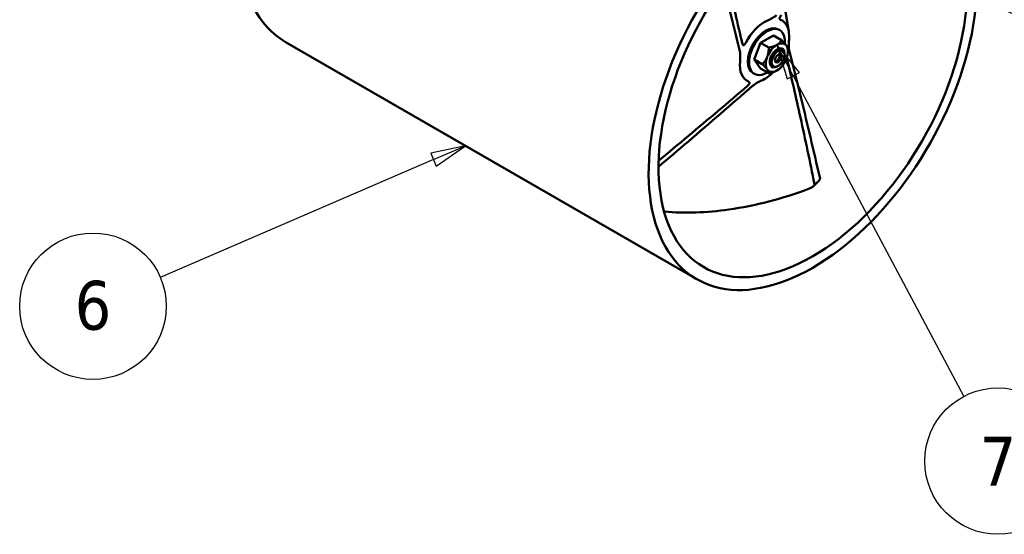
# Model space of a CAD drawing. Header units: millimetres. Extents: x 40 to 4804, y -323 to 2338.
# Tile 24 of 36: x 2401 to 2965, y 682 to 977. Entities that reach past the tile are written whole.
import ezdxf

# ---------------------------------------------------------------- set-up
doc = ezdxf.new("R2010")
doc.units = ezdxf.units.MM
doc.header["$LTSCALE"] = 8
doc.layers.add('Symbol (ISO)', color=7, linetype='Continuous', lineweight=25)
doc.layers.add('Visible (ISO)', color=7, linetype='Continuous', lineweight=50)
doc.styles.add('Note Text (ISO)', font='tahoma.ttf')

# ---------------------------------------------------------------- blocks, each defined once
blk = doc.blocks.new('Balloon8')
at = {"layer": 'Symbol (ISO)'}
for p, q in [((332.05, 113.121), (329.557, 112.59)), ((329.755, 112.131), (332.05, 113.121)), ((329.952, 111.672), (332.05, 113.121)), ((329.755, 112.131), (310.175, 103.691)), ((329.557, 112.59), (329.952, 111.672))]:
    blk.add_line(p, q, dxfattribs=at)
at = {"layer": 'Symbol (ISO)', "flags": 128}
blk.add_lwpolyline([(329.952, 111.672), (332.05, 113.121), (329.557, 112.59), (329.952, 111.672)], dxfattribs=at)
at = {"layer": 'Symbol (ISO)'}
blk.add_circle((305.37, 101.62), 5.25, dxfattribs=at)
blk.add_solid([(329.952, 111.672), (332.05, 113.121), (329.557, 112.59), (329.952, 111.672)], dxfattribs=at)
at = {"layer": 'Symbol (ISO)', "insert": (305.37, 101.657), "char_height": 3.5, "attachment_point": 5, "style": 'Note Text (ISO)'}
blk.add_mtext('6', dxfattribs=at)
blk = doc.blocks.new('Balloon9')
at = {"layer": 'Symbol (ISO)'}
for p, q in [((355.524, 118.152), (354.352, 120.36)), ((355.966, 118.387), (354.352, 120.36)), ((354.352, 120.36), (355.083, 117.918)), ((355.083, 117.918), (355.966, 118.387)), ((355.524, 118.152), (367.74, 95.14))]:
    blk.add_line(p, q, dxfattribs=at)
at = {"layer": 'Symbol (ISO)', "flags": 128}
blk.add_lwpolyline([(355.966, 118.387), (354.352, 120.36), (355.083, 117.918), (355.966, 118.387)], dxfattribs=at)
at = {"layer": 'Symbol (ISO)'}
blk.add_circle((370.196, 90.515), 5.25, dxfattribs=at)
blk.add_solid([(355.966, 118.387), (354.352, 120.36), (355.083, 117.918), (355.966, 118.387)], dxfattribs=at)
at = {"layer": 'Symbol (ISO)', "insert": (370.196, 90.515), "char_height": 3.5, "attachment_point": 5, "style": 'Note Text (ISO)'}
blk.add_mtext('7', dxfattribs=at)
blk = doc.blocks.new('Balloon10')
at = {"layer": 'Symbol (ISO)'}
for p, q in [((363.977, 125.693), (361.677, 126.671)), ((364.173, 126.153), (361.677, 126.671)), ((361.677, 126.671), (363.782, 125.233)), ((363.782, 125.233), (364.173, 126.153)), ((363.977, 125.693), (379.327, 119.165))]:
    blk.add_line(p, q, dxfattribs=at)
at = {"layer": 'Symbol (ISO)', "flags": 128}
blk.add_lwpolyline([(364.173, 126.153), (361.677, 126.671), (363.782, 125.233), (364.173, 126.153)], dxfattribs=at)
at = {"layer": 'Symbol (ISO)'}
blk.add_circle((384.142, 117.117), 5.25, dxfattribs=at)
blk.add_solid([(364.173, 126.153), (361.677, 126.671), (363.782, 125.233), (364.173, 126.153)], dxfattribs=at)
at = {"layer": 'Symbol (ISO)', "insert": (384.142, 117.156), "char_height": 3.5, "attachment_point": 5, "style": 'Note Text (ISO)'}
blk.add_mtext('8', dxfattribs=at)

msp = doc.modelspace()

# ---------------------------------------------------------------- linework, layer by layer
at = {"layer": 'Visible (ISO)'}
for p, q in [((2841.664, 970.536), (2839.738, 981.823)), ((2835.702, 971.765), (2836.409, 971.357)), ((2832.833, 968.269), (2825.485, 964.027)), ((2827.921, 965.433), (2828.275, 965.638)), ((2830.043, 966.658), (2830.396, 966.862)), ((2832.833, 968.269), (2837.505, 965.572)), ((2788.892, 828.472), (2553.709, 964.255)), ((2825.485, 964.027), (2821.81, 954.557)), ((2825.485, 964.027), (2830.157, 961.329)), ((2837.816, 960.73), (2837.992, 960.628)), ((2841.18, 959.208), (2841.18, 960.344)), ((2821.81, 954.557), (2826.483, 951.859)), ((2821.81, 954.557), (2825.485, 949.33)), ((2839.235, 957.268), (2839.235, 957.881)), ((2825.485, 949.33), (2830.157, 946.632)), ((2831.816, 950.337), (2831.992, 950.235)), ((2835.523, 950.839), (2834.992, 950.532)), ((2821.202, 946.65), (2821.909, 946.242))]:
    msp.add_line(p, q, dxfattribs=at)
for centre, major_axis, start_param, end_param in [((2620.209, 1079.437), (-66.5, -115.181), 4.8747255, 6.2831853), ((2855.392, 943.653), (66.5, 115.181), 1.3701763, 6.4838053), ((2855.392, 943.653), (62.5, 108.253), 1.2649539, 6.5890278), ((2827.745, 959.616), (10, 17.321), 0.6714658, 1.6499991), ((2827.745, 959.616), (10, 17.321), 5.3838548, 6.362388), ((2828.452, 959.208), (-7.25, -12.557), 3.1415927, 6.2831853), ((2829.159, 958.799), (-7.25, -12.557), 2.2634789, 7.0893249), ((2834.816, 955.533), (-4.5, -7.794), 3.9269908, 4.9741884), ((2834.992, 955.431), (3, 5.196), 5.4977871, 10.2101761), ((2834.816, 955.533), (4.5, 7.794), 6.0213859, 7.0685835), ((2834.816, 955.533), (4.5, 7.794), 4.9741884, 6.0213859), ((2834.816, 955.533), (-4.5, -7.794), 4.9741884, 6.0213859), ((2834.91, 955.479), (1.034, 1.79), 2.9795203, 6.4452577), ((2834.816, 955.533), (4.5, 7.794), 3.9269908, 4.9741884), ((2827.745, 959.616), (-10, -17.321), 5.3838548, 6.362388), ((2834.816, 955.533), (-4.5, -7.794), 6.0213859, 7.0685835), ((2827.745, 959.616), (-10, -17.321), 0.6714658, 1.1528779)]:
    msp.add_ellipse(centre, major_axis=major_axis, ratio=0.5773503, start_param=start_param, end_param=end_param, dxfattribs=at)
for major_axis in [(2.625, 4.547), (-1.284, -2.223)]:
    msp.add_ellipse((2835.523, 955.125), major_axis=major_axis, ratio=0.5773503, dxfattribs=at)
for points, knots in [([(2806.609, 1000.597), (2806.795, 999.744), (2806.982, 998.892), (2809.717, 986.46), (2812.345, 974.947), (2815.057, 963.507)], [-6.6906226, -6.6906226, -6.6906226, -6.6906226, -6.3289388, -6.3289388, -1.4137019, -1.4137019, -1.4137019, -1.4137019]), ([(2813.605, 959.331), (2810.523, 971.605), (2807.502, 983.932), (2804.451, 996.673), (2804.364, 997.039), (2804.276, 997.405)], [-11.661748, -11.661748, -11.661748, -11.661748, -6.3357907, -6.3357907, -6.1782921, -6.1782921, -6.1782921, -6.1782921]), ([(2829.352, 976.768), (2830.202, 977.146), (2831.184, 977.64), (2832.864, 978.613), (2833.797, 979.212), (2834.568, 979.883)], [0, 0, 0, 0, 0.36280979, 0.36280979, 0.69084048, 0.69084048, 0.69084048, 0.69084048]), ([(2837.458, 979.875), (2837.196, 979.65), (2836.97, 979.411), (2836.678, 979.015), (2836.573, 978.845), (2836.439, 978.54), (2836.399, 978.411), (2836.36, 978.169), (2836.36, 978.062), (2836.396, 977.847), (2836.439, 977.748), (2836.59, 977.525), (2836.735, 977.415), (2836.922, 977.339)], [0, 0, 0, 0, 0.11452335, 0.11452335, 0.18843389, 0.18843389, 0.24227039, 0.24227039, 0.29247689, 0.29247689, 0.35327444, 0.35327444, 0.45760291, 0.45760291, 0.45760291, 0.45760291]), ([(2841.795, 965.871), (2841.698, 964.834), (2841.634, 963.664), (2841.637, 961.725), (2841.689, 960.678), (2841.884, 959.901)], [0, 0, 0, 0, 0.36280979, 0.36280979, 0.69084048, 0.69084048, 0.69084048, 0.69084048]), ([(2813.694, 953.36), (2813.791, 954.398), (2813.855, 955.568), (2813.852, 957.506), (2813.8, 958.554), (2813.605, 959.331)], [0, 0, 0, 0, 0.36280979, 0.36280979, 0.69084048, 0.69084048, 0.69084048, 0.69084048]), ([(2815.057, 963.507), (2815.12, 963.24), (2815.214, 963.034), (2815.411, 962.811), (2815.506, 962.745), (2815.703, 962.704), (2815.795, 962.71), (2815.985, 962.775), (2816.078, 962.829), (2816.282, 962.988), (2816.389, 963.099), (2816.658, 963.428), (2816.825, 963.693), (2816.985, 964.001)], [0, 0, 0, 0, 0.11452335, 0.11452335, 0.18843389, 0.18843389, 0.24227039, 0.24227039, 0.29247689, 0.29247689, 0.35327444, 0.35327444, 0.45760291, 0.45760291, 0.45760291, 0.45760291]), ([(2841.884, 959.901), (2844.966, 947.627), (2847.987, 935.3), (2853.866, 910.745), (2856.726, 898.517), (2859.531, 886.243)], [-11.661748, -11.661748, -11.661748, -11.661748, -6.3357907, -6.3357907, -1.094375, -1.094375, -1.094375, -1.094375]), ([(2856.371, 883.041), (2853.781, 895.836), (2851.099, 908.555), (2845.79, 932.69), (2843.182, 944.122), (2840.49, 955.482)], [-11.69294, -11.69294, -11.69294, -11.69294, -6.3289388, -6.3289388, -1.448425, -1.448425, -1.448425, -1.448425]), ([(2826.137, 942.464), (2825.287, 942.085), (2824.305, 941.592), (2822.625, 940.619), (2821.692, 940.019), (2820.921, 939.349)], [0, 0, 0, 0, 0.36280979, 0.36280979, 0.69084048, 0.69084048, 0.69084048, 0.69084048]), ([(2820.921, 939.349), (2808.663, 928.688), (2796.388, 918.088), (2778.405, 902.663), (2772.706, 897.791), (2767.004, 892.931)], [-11.7002267, -11.7002267, -11.7002267, -11.7002267, -6.3356916, -6.3356916, -3.8490924, -3.8490924, -3.8490924, -3.8490924]), ([(2767.065, 896.446), (2772.775, 901.179), (2778.48, 905.932), (2795.483, 920.173), (2806.767, 929.722), (2818.031, 939.357)], [-8.8081647, -8.8081647, -8.8081647, -8.8081647, -6.3289388, -6.3289388, -1.4137019, -1.4137019, -1.4137019, -1.4137019]), ([(2818.031, 939.357), (2818.293, 939.581), (2818.519, 939.82), (2818.811, 940.217), (2818.916, 940.387), (2819.05, 940.692), (2819.09, 940.821), (2819.129, 941.063), (2819.129, 941.17), (2819.093, 941.385), (2819.051, 941.484), (2818.899, 941.707), (2818.754, 941.817), (2818.567, 941.893)], [0, 0, 0, 0, 0.11452335, 0.11452335, 0.18843389, 0.18843389, 0.24227039, 0.24227039, 0.29247689, 0.29247689, 0.35327444, 0.35327444, 0.45760291, 0.45760291, 0.45760291, 0.45760291]), ([(2858.98, 885.074), (2859.113, 885.212), (2859.233, 885.356), (2859.447, 885.684), (2859.517, 885.854), (2859.55, 886.089), (2859.549, 886.168), (2859.531, 886.243)], [-1.01543343, -1.01543343, -1.01543343, -1.01543343, -0.96594971, -0.96594971, -0.90456389, -0.90456389, -0.87194406, -0.87194406, -0.87194406, -0.87194406]), ([(2852.979, 880.219), (2837.981, 874.729), (2822.724, 870.59), (2794.719, 866.643), (2782.372, 866.205), (2770.213, 867.225)], [-10.0837256, -10.0837256, -10.0837256, -10.0837256, -5.2616688, -5.2616688, -1.3611332, -1.3611332, -1.3611332, -1.3611332]), ([(2856.371, 883.041), (2856.375, 883.022), (2856.378, 883.004), (2856.392, 882.859), (2856.366, 882.728), (2856.239, 882.412), (2856.105, 882.212), (2855.63, 881.689), (2855.22, 881.363), (2854.197, 880.733), (2853.597, 880.445), (2852.979, 880.219)], [-0.70739067, -0.70739067, -0.70739067, -0.70739067, -0.69964052, -0.69964052, -0.64898693, -0.64898693, -0.57595284, -0.57595284, -0.46250714, -0.46250714, -0.34166178, -0.34166178, -0.34166178, -0.34166178]), ([(2858.98, 885.074), (2858.768, 884.856), (2858.555, 884.638), (2858.129, 884.203), (2857.915, 883.987), (2857.488, 883.556), (2857.274, 883.341), (2856.845, 882.913), (2856.63, 882.7), (2856.2, 882.275), (2855.985, 882.063), (2855.769, 881.852)], [1.197346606, 1.197346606, 1.197346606, 1.197346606, 1.205255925, 1.205255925, 1.213165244, 1.213165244, 1.221074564, 1.221074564, 1.228983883, 1.228983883, 1.236893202, 1.236893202, 1.236893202, 1.236893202])]:
    msp.add_open_spline(points, degree=3, knots=knots, dxfattribs=at)
msp.add_open_spline([(2814.412, 966.307), (2814.575, 965.569), (2814.743, 964.832), (2814.917, 964.095)], degree=3, dxfattribs=at)
for points in [[(2834.816, 962.882), (2836.521, 963.866), (2837.505, 965.572)], [(2837.505, 965.572), (2839.474, 963.603), (2840.327, 962.39)], [(2829.304, 956.026), (2830.157, 958.223), (2830.157, 961.329)], [(2830.157, 961.329), (2833.11, 961.897), (2834.816, 962.882)], [(2840.327, 962.39), (2841.18, 961.177), (2841.18, 960.344)], [(2826.483, 951.859), (2828.452, 953.828), (2829.304, 956.026)], [(2829.304, 948.677), (2828.452, 949.89), (2826.483, 951.859)], [(2830.157, 946.632), (2830.157, 947.464), (2829.304, 948.677)], [(2834.816, 948.185), (2833.11, 947.2), (2830.157, 946.632)]]:
    msp.add_rational_spline(points, [1, 1.0379548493, 1], degree=2, dxfattribs=at)

# ---------------------------------------------------------------- block references
at = {"layer": 'Symbol (ISO)', "xscale": 8, "yscale": 8, "zscale": 8}
for name in ['Balloon10', 'Balloon9', 'Balloon8']:
    msp.add_blockref(name, (0, 0), dxfattribs=at)

doc.saveas('drawing.dxf')
